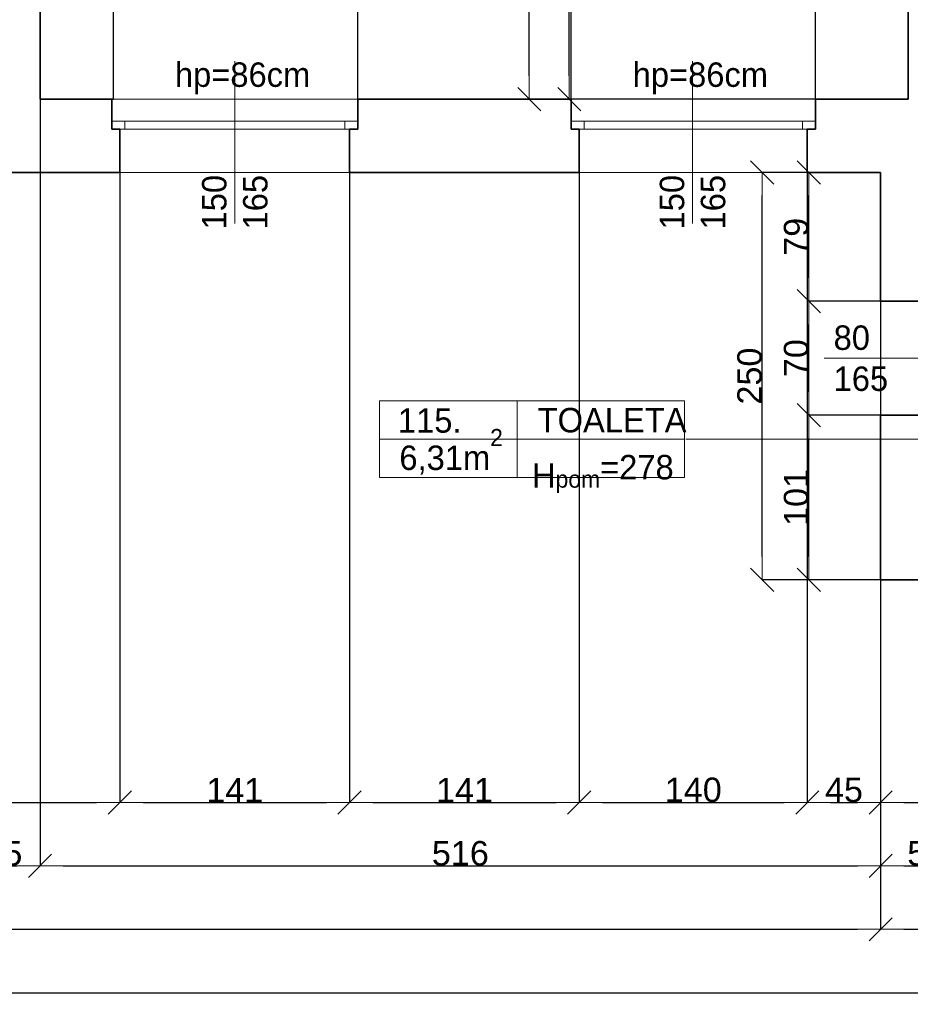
# Model space of a CAD drawing. Header units: metres. Extents: x 7506757 to 756746378, y 5735207 to 582114514.
# Tile 152 of 256: x 7700320 to 7705787, y 5850803 to 5856847. Entities that reach past the tile are written whole.
import ezdxf

# ---------------------------------------------------------------- set-up
doc = ezdxf.new("R2010")
doc.units = ezdxf.units.M
doc.header["$MEASUREMENT"] = 0
doc.header["$PDMODE"] = 2
doc.layers.get('0').update_dxf_attribs({"color": 250, "linetype": 'CONTINUOUS', "lineweight": 100, "plot": 0})
doc.layers.get('Defpoints').update_dxf_attribs({"linetype": 'CONTINUOUS'})
for name, color, linetype, lineweight in [('2D - Ogolne46', 7, 'CONTINUOUS', 18), ('M_OCIANA6', 5, 'CONTINUOUS', 35), ('M_OPISY1', 7, 'CONTINUOUS', 13), ('M_OPISY141', 7, 'CONTINUOUS', 0), ('m_umeblowanie1', 7, 'CONTINUOUS', 13), ('opis1', 7, 'CONTINUOUS', 13)]:
    doc.layers.add(name, color=color, linetype=linetype, lineweight=lineweight)
doc.layers.add('M_OPISY', color=7, linetype='CONTINUOUS')
doc.layers.add('PWYMIAR', color=7, linetype='CONTINUOUS')
doc.styles.add('GENERATED_STYLE_1', font='arial.ttf')
doc.styles.add('GENERATED_STYLE_2', font='txt')
doc.dimstyles.new('GENERATED_STYLE__1', dxfattribs={"dimtxt": 150, "dimasz": 142.5, "dimexe": 0.18, "dimexo": 0, "dimgap": 0.09, "dimtad": 1, "dimdec": 0, "dimlfac": 0.1, "dimzin": 0, "dimdsep": 46, "dimtxsty": 'GENERATED_STYLE_1', "dimblk": 'ARROWHEAD_6', "dimblk1": 'ARROWHEAD_6', "dimblk2": 'ARROWHEAD_6', "dimcen": 0.09, "dimclrd": 251, "dimclre": 251, "dimclrt": 7, "dimazin": 0, "dimtfac": 1, "dimtdec": 4, "dimtmove": 0, "dimatfit": 3, "dimfxl": 0, "dimtolj": 1, "dimtzin": 0, "dimarcsym": 0})
doc.dimstyles.new('GENERATED_STYLE__2', dxfattribs={"dimtxt": 150, "dimasz": 142.5, "dimexe": 0.18, "dimexo": 0, "dimgap": 0.09, "dimtad": 1, "dimtih": 1, "dimtoh": 1, "dimdec": 0, "dimlfac": 0.1, "dimzin": 0, "dimdsep": 46, "dimtxsty": 'GENERATED_STYLE_1', "dimblk": 'ARROWHEAD_6', "dimblk1": 'ARROWHEAD_6', "dimblk2": 'ARROWHEAD_6', "dimcen": 0.09, "dimclrd": 251, "dimclre": 251, "dimclrt": 7, "dimazin": 0, "dimtfac": 1, "dimtdec": 4, "dimtmove": 0, "dimatfit": 3, "dimfxl": 0, "dimtolj": 1, "dimtzin": 0, "dimarcsym": 0})
doc.dimstyles.new('GENERATED_STYLE__3', dxfattribs={"dimtxt": 150, "dimasz": 142.5, "dimexe": 0.18, "dimexo": 0, "dimgap": 0.09, "dimtad": 1, "dimdec": 0, "dimlfac": 0.1, "dimzin": 0, "dimdsep": 46, "dimtxsty": 'GENERATED_STYLE_1', "dimblk": 'ARROWHEAD_6', "dimblk1": 'ARROWHEAD_6', "dimblk2": 'ARROWHEAD_6', "dimcen": 0.09, "dimclrd": 251, "dimclre": 251, "dimclrt": 7, "dimazin": 0, "dimtfac": 1, "dimtdec": 4, "dimtmove": 2, "dimatfit": 3, "dimfxl": 0, "dimtolj": 1, "dimtzin": 0, "dimarcsym": 0})

# ---------------------------------------------------------------- blocks, each defined once
blk = doc.blocks.new('Linia_73', base_point=(607229.6, 303293.2))
at = {"layer": 'M_OPISY1', "linetype": 'Continuous'}
blk.add_hatch(color=256, dxfattribs=at).paths.add_polyline_path([(609530.3, 303293.2), (609526.5, 303312.3), (609515.7, 303328.6), (609499.4, 303339.4), (609480.3, 303343.2), (609461.2, 303339.4), (609444.9, 303328.6), (609434.1, 303312.3), (609430.3, 303293.2), (609434.1, 303274.1), (609444.9, 303257.9), (609461.2, 303247), (609480.3, 303243.2), (609499.4, 303247), (609515.7, 303257.9), (609526.5, 303274.1)], flags=0)
blk.add_circle((609480.3, 303293.2), 50, dxfattribs=at)
at = {"layer": 'M_OPISY141', "linetype": 'Continuous'}
blk.add_line((607229.6, 303293.2), (609430.3, 303293.2), dxfattribs=at)
blk = doc.blocks.new('ARROWHEAD_6')
at = {"color": 0, "linetype": 'Continuous', "lineweight": 0}
for p, q in [((-0.5, -0.5), (0.5, 0.5)), ((0, 0), (-1, 0))]:
    blk.add_line(p, q, dxfattribs=at)
blk = doc.blocks.new('*D6260')
at = {"layer": 'Defpoints', "color": 0, "linetype": 'Continuous', "transparency": 16777216}
for p in [(7703884.6, 5859579.1), (7703884.6, 5857632.3), (7700444.6, 5856359.1)]:
    blk.add_point(p, dxfattribs=at)
at = {"layer": 'PWYMIAR', "color": 251, "linetype": 'Continuous', "lineweight": -2, "transparency": 16777216}
for p, q in [((7703884.6, 5859579.1), (7703884.6, 5857632.2)), ((7700444.6, 5856359.1), (7700444.6, 5857632.5)), ((7700587.1, 5857632.3), (7703742.1, 5857632.3))]:
    blk.add_line(p, q, dxfattribs=at)
at = {"layer": 'PWYMIAR', "color": 251, "linetype": 'Continuous', "lineweight": -2, "transparency": 16777216, "xscale": 142.5, "yscale": 142.5, "zscale": 142.5, "rotation": 180}
blk.add_blockref('ARROWHEAD_6', (7700444.6, 5857632.3), dxfattribs=at)
at = {"layer": 'PWYMIAR', "color": 251, "linetype": 'Continuous', "lineweight": -2, "transparency": 16777216, "xscale": 142.5, "yscale": 142.5, "zscale": 142.5}
blk.add_blockref('ARROWHEAD_6', (7703884.6, 5857632.3), dxfattribs=at)
at = {"layer": 'PWYMIAR', "color": 7, "linetype": 'Continuous', "lineweight": 13, "transparency": 16777216, "insert": (7702164.6, 5857709.1), "char_height": 150, "attachment_point": 5, "style": 'GENERATED_STYLE_1'}
blk.add_mtext('\\A1;344', dxfattribs=at)
blk = doc.blocks.new('*D6295')
at = {"layer": 'Defpoints', "color": 0, "linetype": 'Continuous', "transparency": 16777216}
for p in [(7703693.4, 5858559.1), (7705774.6, 5858559.1), (7705774.6, 5856359.1)]:
    blk.add_point(p, dxfattribs=at)
at = {"layer": 'PWYMIAR', "color": 251, "linetype": 'Continuous', "lineweight": -2, "transparency": 16777216}
for p, q in [((7705774.6, 5858559.1), (7703693.2, 5858559.1)), ((7703693.4, 5856501.6), (7703693.4, 5858416.6)), ((7705774.6, 5856359.1), (7703693.2, 5856359.1))]:
    blk.add_line(p, q, dxfattribs=at)
at = {"layer": 'PWYMIAR', "color": 251, "linetype": 'Continuous', "lineweight": -2, "transparency": 16777216, "xscale": 142.5, "yscale": 142.5, "zscale": 142.5}
for p, rotation in [((7703693.4, 5858559.1), 90), ((7703693.4, 5856359.1), 270)]:
    blk.add_blockref('ARROWHEAD_6', p, dxfattribs=dict(at, rotation=rotation))
at = {"layer": 'PWYMIAR', "color": 7, "linetype": 'Continuous', "lineweight": 13, "transparency": 16777216, "insert": (7703616.7, 5857459.1), "char_height": 150, "attachment_point": 5, "rotation": 90, "style": 'GENERATED_STYLE_1'}
blk.add_mtext('\\A1;220', dxfattribs=at)
blk = doc.blocks.new('*D6299')
at = {"layer": 'Defpoints', "color": 0, "linetype": 'Continuous', "transparency": 16777216}
for p in [(7703448, 5859579.1), (7703884.6, 5859579.1), (7705774.6, 5856359.1)]:
    blk.add_point(p, dxfattribs=at)
at = {"layer": 'PWYMIAR', "color": 251, "linetype": 'Continuous', "lineweight": -2, "transparency": 16777216}
for p, q in [((7703884.6, 5859579.1), (7703447.8, 5859579.1)), ((7703448, 5856501.6), (7703448, 5859436.6)), ((7705774.6, 5856359.1), (7703447.8, 5856359.1))]:
    blk.add_line(p, q, dxfattribs=at)
at = {"layer": 'PWYMIAR', "color": 251, "linetype": 'Continuous', "lineweight": -2, "transparency": 16777216, "xscale": 142.5, "yscale": 142.5, "zscale": 142.5}
for p, rotation in [((7703448, 5859579.1), 90), ((7703448, 5856359.1), 270)]:
    blk.add_blockref('ARROWHEAD_6', p, dxfattribs=dict(at, rotation=rotation))
at = {"layer": 'PWYMIAR', "color": 7, "linetype": 'Continuous', "lineweight": 13, "transparency": 16777216, "insert": (7703371.3, 5857969.1), "char_height": 150, "attachment_point": 5, "rotation": 90, "style": 'GENERATED_STYLE_1'}
blk.add_mtext('\\A1;322', dxfattribs=at)
blk = doc.blocks.new('*D6303')
at = {"layer": 'Defpoints', "color": 0, "linetype": 'Continuous', "transparency": 16777216}
for p in [(7700894.6, 5857351.7), (7700444.6, 5856359.1), (7700894.6, 5856359.1)]:
    blk.add_point(p, dxfattribs=at)
at = {"layer": 'PWYMIAR', "color": 251, "linetype": 'Continuous', "lineweight": -2, "transparency": 16777216}
for p, q in [((7700444.6, 5856359.1), (7700444.6, 5857351.9)), ((7700587.1, 5857351.7), (7700752.1, 5857351.7)), ((7700894.6, 5856359.1), (7700894.6, 5857351.9))]:
    blk.add_line(p, q, dxfattribs=at)
at = {"layer": 'PWYMIAR', "color": 251, "linetype": 'Continuous', "lineweight": -2, "transparency": 16777216, "xscale": 142.5, "yscale": 142.5, "zscale": 142.5, "rotation": 180}
blk.add_blockref('ARROWHEAD_6', (7700444.6, 5857351.7), dxfattribs=at)
at = {"layer": 'PWYMIAR', "color": 251, "linetype": 'Continuous', "lineweight": -2, "transparency": 16777216, "xscale": 142.5, "yscale": 142.5, "zscale": 142.5}
blk.add_blockref('ARROWHEAD_6', (7700894.6, 5857351.7), dxfattribs=at)
at = {"layer": 'PWYMIAR', "color": 7, "linetype": 'Continuous', "lineweight": 13, "transparency": 16777216, "insert": (7700669.6, 5857428.1), "char_height": 150, "attachment_point": 5, "style": 'GENERATED_STYLE_1'}
blk.add_mtext('\\A1;45', dxfattribs=at)
blk = doc.blocks.new('*D6304')
at = {"layer": 'Defpoints', "color": 0, "linetype": 'Continuous', "transparency": 16777216}
for p in [(7702394.6, 5857351.7), (7700894.6, 5856359.1), (7702394.6, 5856359.1)]:
    blk.add_point(p, dxfattribs=at)
at = {"layer": 'PWYMIAR', "color": 251, "linetype": 'Continuous', "lineweight": -2, "transparency": 16777216}
for p, q in [((7700894.6, 5856359.1), (7700894.6, 5857351.9)), ((7701037.1, 5857351.7), (7702252.1, 5857351.7)), ((7702394.6, 5856359.1), (7702394.6, 5857351.9))]:
    blk.add_line(p, q, dxfattribs=at)
at = {"layer": 'PWYMIAR', "color": 251, "linetype": 'Continuous', "lineweight": -2, "transparency": 16777216, "xscale": 142.5, "yscale": 142.5, "zscale": 142.5, "rotation": 180}
blk.add_blockref('ARROWHEAD_6', (7700894.6, 5857351.7), dxfattribs=at)
at = {"layer": 'PWYMIAR', "color": 251, "linetype": 'Continuous', "lineweight": -2, "transparency": 16777216, "xscale": 142.5, "yscale": 142.5, "zscale": 142.5}
blk.add_blockref('ARROWHEAD_6', (7702394.6, 5857351.7), dxfattribs=at)
at = {"layer": 'PWYMIAR', "color": 7, "linetype": 'Continuous', "lineweight": 13, "transparency": 16777216, "insert": (7701644.6, 5857428.4), "char_height": 150, "attachment_point": 5, "style": 'GENERATED_STYLE_1'}
blk.add_mtext('\\A1;150', dxfattribs=at)
blk = doc.blocks.new('*D6305')
at = {"layer": 'Defpoints', "color": 0, "linetype": 'Continuous', "transparency": 16777216}
for p in [(7703704.6, 5857351.7), (7702394.6, 5856359.1), (7703704.6, 5856359.1)]:
    blk.add_point(p, dxfattribs=at)
at = {"layer": 'PWYMIAR', "color": 251, "linetype": 'Continuous', "lineweight": -2, "transparency": 16777216}
for p, q in [((7702394.6, 5856359.1), (7702394.6, 5857351.9)), ((7702537.1, 5857351.7), (7703562.1, 5857351.7)), ((7703704.6, 5856359.1), (7703704.6, 5857351.9))]:
    blk.add_line(p, q, dxfattribs=at)
at = {"layer": 'PWYMIAR', "color": 251, "linetype": 'Continuous', "lineweight": -2, "transparency": 16777216, "xscale": 142.5, "yscale": 142.5, "zscale": 142.5, "rotation": 180}
blk.add_blockref('ARROWHEAD_6', (7702394.6, 5857351.7), dxfattribs=at)
at = {"layer": 'PWYMIAR', "color": 251, "linetype": 'Continuous', "lineweight": -2, "transparency": 16777216, "xscale": 142.5, "yscale": 142.5, "zscale": 142.5}
blk.add_blockref('ARROWHEAD_6', (7703704.6, 5857351.7), dxfattribs=at)
at = {"layer": 'PWYMIAR', "color": 7, "linetype": 'Continuous', "lineweight": 13, "transparency": 16777216, "insert": (7703049.6, 5857428.4), "char_height": 150, "attachment_point": 5, "style": 'GENERATED_STYLE_1'}
blk.add_mtext('\\A1;131', dxfattribs=at)
blk = doc.blocks.new('*D6306')
at = {"layer": 'Defpoints', "color": 0, "linetype": 'Continuous', "transparency": 16777216}
for p in [(7705204.6, 5857351.7), (7703704.6, 5856359.1), (7705204.6, 5856359.1)]:
    blk.add_point(p, dxfattribs=at)
at = {"layer": 'PWYMIAR', "color": 251, "linetype": 'Continuous', "lineweight": -2, "transparency": 16777216}
for p, q in [((7703704.6, 5856359.1), (7703704.6, 5857351.9)), ((7703847.1, 5857351.7), (7705062.1, 5857351.7)), ((7705204.6, 5856359.1), (7705204.6, 5857351.9))]:
    blk.add_line(p, q, dxfattribs=at)
at = {"layer": 'PWYMIAR', "color": 251, "linetype": 'Continuous', "lineweight": -2, "transparency": 16777216, "xscale": 142.5, "yscale": 142.5, "zscale": 142.5, "rotation": 180}
blk.add_blockref('ARROWHEAD_6', (7703704.6, 5857351.7), dxfattribs=at)
at = {"layer": 'PWYMIAR', "color": 251, "linetype": 'Continuous', "lineweight": -2, "transparency": 16777216, "xscale": 142.5, "yscale": 142.5, "zscale": 142.5}
blk.add_blockref('ARROWHEAD_6', (7705204.6, 5857351.7), dxfattribs=at)
at = {"layer": 'PWYMIAR', "color": 7, "linetype": 'Continuous', "lineweight": 13, "transparency": 16777216, "insert": (7704454.6, 5857428.4), "char_height": 150, "attachment_point": 5, "style": 'GENERATED_STYLE_1'}
blk.add_mtext('\\A1;150', dxfattribs=at)
blk = doc.blocks.new('*D6307')
at = {"layer": 'Defpoints', "color": 0, "linetype": 'Continuous', "transparency": 16777216}
for p in [(7705774.6, 5857351.7), (7705204.6, 5856359.1), (7705774.6, 5856359.1)]:
    blk.add_point(p, dxfattribs=at)
at = {"layer": 'PWYMIAR', "color": 251, "linetype": 'Continuous', "lineweight": -2, "transparency": 16777216}
for p, q in [((7705204.6, 5856359.1), (7705204.6, 5857351.9)), ((7705347.1, 5857351.7), (7705632.1, 5857351.7)), ((7705774.6, 5856359.1), (7705774.6, 5857351.9))]:
    blk.add_line(p, q, dxfattribs=at)
at = {"layer": 'PWYMIAR', "color": 251, "linetype": 'Continuous', "lineweight": -2, "transparency": 16777216, "xscale": 142.5, "yscale": 142.5, "zscale": 142.5, "rotation": 180}
blk.add_blockref('ARROWHEAD_6', (7705204.6, 5857351.7), dxfattribs=at)
at = {"layer": 'PWYMIAR', "color": 251, "linetype": 'Continuous', "lineweight": -2, "transparency": 16777216, "xscale": 142.5, "yscale": 142.5, "zscale": 142.5}
blk.add_blockref('ARROWHEAD_6', (7705774.6, 5857351.7), dxfattribs=at)
at = {"layer": 'PWYMIAR', "color": 7, "linetype": 'Continuous', "lineweight": 13, "transparency": 16777216, "insert": (7705489.6, 5857428.1), "char_height": 150, "attachment_point": 5, "style": 'GENERATED_STYLE_1'}
blk.add_mtext('\\A1;57', dxfattribs=at)
blk = doc.blocks.new('*D6322')
at = {"layer": 'Defpoints', "color": 0, "linetype": 'Continuous', "transparency": 16777216}
for p in [(7691404.6, 5853409.1), (7705604.6, 5853409.1), (7705604.6, 5851263.5)]:
    blk.add_point(p, dxfattribs=at)
at = {"layer": 'PWYMIAR', "color": 251, "linetype": 'Continuous', "lineweight": -2, "transparency": 16777216}
for p, q in [((7691404.6, 5853409.1), (7691404.6, 5851263.3)), ((7705604.6, 5853409.1), (7705604.6, 5851263.3)), ((7691547.1, 5851263.5), (7705462.1, 5851263.5))]:
    blk.add_line(p, q, dxfattribs=at)
at = {"layer": 'PWYMIAR', "color": 251, "linetype": 'Continuous', "lineweight": -2, "transparency": 16777216, "xscale": 142.5, "yscale": 142.5, "zscale": 142.5, "rotation": 180}
blk.add_blockref('ARROWHEAD_6', (7691404.6, 5851263.5), dxfattribs=at)
at = {"layer": 'PWYMIAR', "color": 251, "linetype": 'Continuous', "lineweight": -2, "transparency": 16777216, "xscale": 142.5, "yscale": 142.5, "zscale": 142.5}
blk.add_blockref('ARROWHEAD_6', (7705604.6, 5851263.5), dxfattribs=at)
at = {"layer": 'PWYMIAR', "color": 7, "linetype": 'Continuous', "lineweight": 13, "transparency": 16777216, "insert": (7698504.6, 5851340.2), "char_height": 150, "attachment_point": 5, "style": 'GENERATED_STYLE_1'}
blk.add_mtext('\\A1;1420', dxfattribs=at)
blk = doc.blocks.new('*D6323')
at = {"layer": 'Defpoints', "color": 0, "linetype": 'Continuous', "transparency": 16777216}
for p in [(7705604.6, 5853409.1), (7714334.6, 5853409.1), (7714334.6, 5851263.5)]:
    blk.add_point(p, dxfattribs=at)
at = {"layer": 'PWYMIAR', "color": 251, "linetype": 'Continuous', "lineweight": -2, "transparency": 16777216}
for p, q in [((7705604.6, 5853409.1), (7705604.6, 5851263.3)), ((7714334.6, 5853409.1), (7714334.6, 5851263.3)), ((7705747.1, 5851263.5), (7714192.1, 5851263.5))]:
    blk.add_line(p, q, dxfattribs=at)
at = {"layer": 'PWYMIAR', "color": 251, "linetype": 'Continuous', "lineweight": -2, "transparency": 16777216, "xscale": 142.5, "yscale": 142.5, "zscale": 142.5, "rotation": 180}
blk.add_blockref('ARROWHEAD_6', (7705604.6, 5851263.5), dxfattribs=at)
at = {"layer": 'PWYMIAR', "color": 251, "linetype": 'Continuous', "lineweight": -2, "transparency": 16777216, "xscale": 142.5, "yscale": 142.5, "zscale": 142.5}
blk.add_blockref('ARROWHEAD_6', (7714334.6, 5851263.5), dxfattribs=at)
at = {"layer": 'PWYMIAR', "color": 7, "linetype": 'Continuous', "lineweight": 13, "transparency": 16777216, "insert": (7709969.6, 5851340.2), "char_height": 150, "attachment_point": 5, "style": 'GENERATED_STYLE_1'}
blk.add_mtext('\\A1;873', dxfattribs=at)
blk = doc.blocks.new('*D6332')
at = {"layer": 'Defpoints', "color": 0, "linetype": 'Continuous', "transparency": 16777216}
for p in [(7699994.6, 5856359.1), (7700444.6, 5856359.1), (7700444.6, 5851652.6)]:
    blk.add_point(p, dxfattribs=at)
at = {"layer": 'PWYMIAR', "color": 251, "linetype": 'Continuous', "lineweight": -2, "transparency": 16777216}
for p, q in [((7699994.6, 5856359.1), (7699994.6, 5851652.5)), ((7700444.6, 5856359.1), (7700444.6, 5851652.5)), ((7700137.1, 5851652.6), (7700302.1, 5851652.6))]:
    blk.add_line(p, q, dxfattribs=at)
at = {"layer": 'PWYMIAR', "color": 251, "linetype": 'Continuous', "lineweight": -2, "transparency": 16777216, "xscale": 142.5, "yscale": 142.5, "zscale": 142.5, "rotation": 180}
blk.add_blockref('ARROWHEAD_6', (7699994.6, 5851652.6), dxfattribs=at)
at = {"layer": 'PWYMIAR', "color": 251, "linetype": 'Continuous', "lineweight": -2, "transparency": 16777216, "xscale": 142.5, "yscale": 142.5, "zscale": 142.5}
blk.add_blockref('ARROWHEAD_6', (7700444.6, 5851652.6), dxfattribs=at)
at = {"layer": 'PWYMIAR', "color": 7, "linetype": 'Continuous', "lineweight": 13, "transparency": 16777216, "insert": (7700219.6, 5851729), "char_height": 150, "attachment_point": 5, "style": 'GENERATED_STYLE_1'}
blk.add_mtext('\\A1;45', dxfattribs=at)
blk = doc.blocks.new('*D6333')
at = {"layer": 'Defpoints', "color": 0, "linetype": 'Continuous', "transparency": 16777216}
for p in [(7700444.6, 5856359.1), (7705604.6, 5855909.1), (7705604.6, 5851652.6)]:
    blk.add_point(p, dxfattribs=at)
at = {"layer": 'PWYMIAR', "color": 251, "linetype": 'Continuous', "lineweight": -2, "transparency": 16777216}
for p, q in [((7700444.6, 5856359.1), (7700444.6, 5851652.5)), ((7705604.6, 5855909.1), (7705604.6, 5851652.5)), ((7700587.1, 5851652.6), (7705462.1, 5851652.6))]:
    blk.add_line(p, q, dxfattribs=at)
at = {"layer": 'PWYMIAR', "color": 251, "linetype": 'Continuous', "lineweight": -2, "transparency": 16777216, "xscale": 142.5, "yscale": 142.5, "zscale": 142.5, "rotation": 180}
blk.add_blockref('ARROWHEAD_6', (7700444.6, 5851652.6), dxfattribs=at)
at = {"layer": 'PWYMIAR', "color": 251, "linetype": 'Continuous', "lineweight": -2, "transparency": 16777216, "xscale": 142.5, "yscale": 142.5, "zscale": 142.5}
blk.add_blockref('ARROWHEAD_6', (7705604.6, 5851652.6), dxfattribs=at)
at = {"layer": 'PWYMIAR', "color": 7, "linetype": 'Continuous', "lineweight": 13, "transparency": 16777216, "insert": (7703024.6, 5851729.3), "char_height": 150, "attachment_point": 5, "style": 'GENERATED_STYLE_1'}
blk.add_mtext('\\A1;516', dxfattribs=at)
blk = doc.blocks.new('*D6334')
at = {"layer": 'Defpoints', "color": 0, "linetype": 'Continuous', "transparency": 16777216}
for p in [(7705604.6, 5855909.1), (7706164.6, 5853849.1), (7706164.6, 5851652.6)]:
    blk.add_point(p, dxfattribs=at)
at = {"layer": 'PWYMIAR', "color": 251, "linetype": 'Continuous', "lineweight": -2, "transparency": 16777216}
for p, q in [((7705604.6, 5855909.1), (7705604.6, 5851652.5)), ((7706164.6, 5853849.1), (7706164.6, 5851652.5)), ((7705747.1, 5851652.6), (7706022.1, 5851652.6))]:
    blk.add_line(p, q, dxfattribs=at)
at = {"layer": 'PWYMIAR', "color": 251, "linetype": 'Continuous', "lineweight": -2, "transparency": 16777216, "xscale": 142.5, "yscale": 142.5, "zscale": 142.5, "rotation": 180}
blk.add_blockref('ARROWHEAD_6', (7705604.6, 5851652.6), dxfattribs=at)
at = {"layer": 'PWYMIAR', "color": 251, "linetype": 'Continuous', "lineweight": -2, "transparency": 16777216, "xscale": 142.5, "yscale": 142.5, "zscale": 142.5}
blk.add_blockref('ARROWHEAD_6', (7706164.6, 5851652.6), dxfattribs=at)
at = {"layer": 'PWYMIAR', "color": 7, "linetype": 'Continuous', "lineweight": 13, "transparency": 16777216, "insert": (7705884.6, 5851729.3), "char_height": 150, "attachment_point": 5, "style": 'GENERATED_STYLE_1'}
blk.add_mtext('\\A1;56', dxfattribs=at)
blk = doc.blocks.new('*D6367')
at = {"layer": 'Defpoints', "color": 0, "linetype": 'Continuous', "transparency": 16777216}
for p in [(7682674.6, 5853409.1), (7714334.6, 5853409.1), (7714334.6, 5850874.3)]:
    blk.add_point(p, dxfattribs=at)
at = {"layer": 'PWYMIAR', "color": 251, "linetype": 'Continuous', "lineweight": -2, "transparency": 16777216}
for p, q in [((7682674.6, 5853409.1), (7682674.6, 5850874.1)), ((7714334.6, 5853409.1), (7714334.6, 5850874.1)), ((7682817.1, 5850874.3), (7714192.1, 5850874.3))]:
    blk.add_line(p, q, dxfattribs=at)
at = {"layer": 'PWYMIAR', "color": 251, "linetype": 'Continuous', "lineweight": -2, "transparency": 16777216, "xscale": 142.5, "yscale": 142.5, "zscale": 142.5, "rotation": 180}
blk.add_blockref('ARROWHEAD_6', (7682674.6, 5850874.3), dxfattribs=at)
at = {"layer": 'PWYMIAR', "color": 251, "linetype": 'Continuous', "lineweight": -2, "transparency": 16777216, "xscale": 142.5, "yscale": 142.5, "zscale": 142.5}
blk.add_blockref('ARROWHEAD_6', (7714334.6, 5850874.3), dxfattribs=at)
at = {"layer": 'PWYMIAR', "color": 7, "linetype": 'Continuous', "lineweight": 13, "transparency": 16777216, "insert": (7698504.6, 5850951), "char_height": 150, "attachment_point": 5, "style": 'GENERATED_STYLE_1'}
blk.add_mtext('\\A1;3166', dxfattribs=at)
blk = doc.blocks.new('*D6438')
at = {"layer": 'Defpoints', "color": 0, "linetype": 'Continuous', "transparency": 16777216}
for p in [(7699204.6, 5855909.1), (7700934.6, 5855909.1), (7700934.6, 5852041.8)]:
    blk.add_point(p, dxfattribs=at)
at = {"layer": 'PWYMIAR', "color": 251, "linetype": 'Continuous', "lineweight": -2, "transparency": 16777216}
for p, q in [((7699204.6, 5855909.1), (7699204.6, 5852041.6)), ((7700934.6, 5855909.1), (7700934.6, 5852041.6)), ((7699347.1, 5852041.8), (7700792.1, 5852041.8))]:
    blk.add_line(p, q, dxfattribs=at)
at = {"layer": 'PWYMIAR', "color": 251, "linetype": 'Continuous', "lineweight": -2, "transparency": 16777216, "xscale": 142.5, "yscale": 142.5, "zscale": 142.5, "rotation": 180}
blk.add_blockref('ARROWHEAD_6', (7699204.6, 5852041.8), dxfattribs=at)
at = {"layer": 'PWYMIAR', "color": 251, "linetype": 'Continuous', "lineweight": -2, "transparency": 16777216, "xscale": 142.5, "yscale": 142.5, "zscale": 142.5}
blk.add_blockref('ARROWHEAD_6', (7700934.6, 5852041.8), dxfattribs=at)
at = {"layer": 'PWYMIAR', "color": 7, "linetype": 'Continuous', "lineweight": 13, "transparency": 16777216, "insert": (7700069.6, 5852118.5), "char_height": 150, "attachment_point": 5, "style": 'GENERATED_STYLE_1'}
blk.add_mtext('\\A1;173', dxfattribs=at)
blk = doc.blocks.new('*D6439')
at = {"layer": 'Defpoints', "color": 0, "linetype": 'Continuous', "transparency": 16777216}
for p in [(7700934.6, 5855909.1), (7702344.6, 5855909.1), (7702344.6, 5852041.8)]:
    blk.add_point(p, dxfattribs=at)
at = {"layer": 'PWYMIAR', "color": 251, "linetype": 'Continuous', "lineweight": -2, "transparency": 16777216}
for p, q in [((7700934.6, 5855909.1), (7700934.6, 5852041.6)), ((7702344.6, 5855909.1), (7702344.6, 5852041.6)), ((7701077.1, 5852041.8), (7702202.1, 5852041.8))]:
    blk.add_line(p, q, dxfattribs=at)
at = {"layer": 'PWYMIAR', "color": 251, "linetype": 'Continuous', "lineweight": -2, "transparency": 16777216, "xscale": 142.5, "yscale": 142.5, "zscale": 142.5, "rotation": 180}
blk.add_blockref('ARROWHEAD_6', (7700934.6, 5852041.8), dxfattribs=at)
at = {"layer": 'PWYMIAR', "color": 251, "linetype": 'Continuous', "lineweight": -2, "transparency": 16777216, "xscale": 142.5, "yscale": 142.5, "zscale": 142.5}
blk.add_blockref('ARROWHEAD_6', (7702344.6, 5852041.8), dxfattribs=at)
at = {"layer": 'PWYMIAR', "color": 7, "linetype": 'Continuous', "lineweight": 13, "transparency": 16777216, "insert": (7701639.6, 5852117.2), "char_height": 150, "attachment_point": 5, "style": 'GENERATED_STYLE_1'}
blk.add_mtext('\\A1;141', dxfattribs=at)
blk = doc.blocks.new('*D6440')
at = {"layer": 'Defpoints', "color": 0, "linetype": 'Continuous', "transparency": 16777216}
for p in [(7702344.6, 5855909.1), (7703754.6, 5855909.1), (7703754.6, 5852041.8)]:
    blk.add_point(p, dxfattribs=at)
at = {"layer": 'PWYMIAR', "color": 251, "linetype": 'Continuous', "lineweight": -2, "transparency": 16777216}
for p, q in [((7702344.6, 5855909.1), (7702344.6, 5852041.6)), ((7703754.6, 5855909.1), (7703754.6, 5852041.6)), ((7702487.1, 5852041.8), (7703612.1, 5852041.8))]:
    blk.add_line(p, q, dxfattribs=at)
at = {"layer": 'PWYMIAR', "color": 251, "linetype": 'Continuous', "lineweight": -2, "transparency": 16777216, "xscale": 142.5, "yscale": 142.5, "zscale": 142.5, "rotation": 180}
blk.add_blockref('ARROWHEAD_6', (7702344.6, 5852041.8), dxfattribs=at)
at = {"layer": 'PWYMIAR', "color": 251, "linetype": 'Continuous', "lineweight": -2, "transparency": 16777216, "xscale": 142.5, "yscale": 142.5, "zscale": 142.5}
blk.add_blockref('ARROWHEAD_6', (7703754.6, 5852041.8), dxfattribs=at)
at = {"layer": 'PWYMIAR', "color": 7, "linetype": 'Continuous', "lineweight": 13, "transparency": 16777216, "insert": (7703049.6, 5852117.2), "char_height": 150, "attachment_point": 5, "style": 'GENERATED_STYLE_1'}
blk.add_mtext('\\A1;141', dxfattribs=at)
blk = doc.blocks.new('*D6441')
at = {"layer": 'Defpoints', "color": 0, "linetype": 'Continuous', "transparency": 16777216}
for p in [(7703754.6, 5855909.1), (7705154.6, 5855909.1), (7705154.6, 5852041.8)]:
    blk.add_point(p, dxfattribs=at)
at = {"layer": 'PWYMIAR', "color": 251, "linetype": 'Continuous', "lineweight": -2, "transparency": 16777216}
for p, q in [((7703754.6, 5855909.1), (7703754.6, 5852041.6)), ((7705154.6, 5855909.1), (7705154.6, 5852041.6)), ((7703897.1, 5852041.8), (7705012.1, 5852041.8))]:
    blk.add_line(p, q, dxfattribs=at)
at = {"layer": 'PWYMIAR', "color": 251, "linetype": 'Continuous', "lineweight": -2, "transparency": 16777216, "xscale": 142.5, "yscale": 142.5, "zscale": 142.5, "rotation": 180}
blk.add_blockref('ARROWHEAD_6', (7703754.6, 5852041.8), dxfattribs=at)
at = {"layer": 'PWYMIAR', "color": 251, "linetype": 'Continuous', "lineweight": -2, "transparency": 16777216, "xscale": 142.5, "yscale": 142.5, "zscale": 142.5}
blk.add_blockref('ARROWHEAD_6', (7705154.6, 5852041.8), dxfattribs=at)
at = {"layer": 'PWYMIAR', "color": 7, "linetype": 'Continuous', "lineweight": 13, "transparency": 16777216, "insert": (7704454.6, 5852118.5), "char_height": 150, "attachment_point": 5, "style": 'GENERATED_STYLE_1'}
blk.add_mtext('\\A1;140', dxfattribs=at)
blk = doc.blocks.new('*D6442')
at = {"layer": 'Defpoints', "color": 0, "linetype": 'Continuous', "transparency": 16777216}
for p in [(7705154.6, 5855909.1), (7705604.6, 5853409.1), (7705604.6, 5852041.8)]:
    blk.add_point(p, dxfattribs=at)
at = {"layer": 'PWYMIAR', "color": 251, "linetype": 'Continuous', "lineweight": -2, "transparency": 16777216}
for p, q in [((7705154.6, 5855909.1), (7705154.6, 5852041.6)), ((7705604.6, 5853409.1), (7705604.6, 5852041.6)), ((7705297.1, 5852041.8), (7705462.1, 5852041.8))]:
    blk.add_line(p, q, dxfattribs=at)
at = {"layer": 'PWYMIAR', "color": 251, "linetype": 'Continuous', "lineweight": -2, "transparency": 16777216, "xscale": 142.5, "yscale": 142.5, "zscale": 142.5, "rotation": 180}
blk.add_blockref('ARROWHEAD_6', (7705154.6, 5852041.8), dxfattribs=at)
at = {"layer": 'PWYMIAR', "color": 251, "linetype": 'Continuous', "lineweight": -2, "transparency": 16777216, "xscale": 142.5, "yscale": 142.5, "zscale": 142.5}
blk.add_blockref('ARROWHEAD_6', (7705604.6, 5852041.8), dxfattribs=at)
at = {"layer": 'PWYMIAR', "color": 7, "linetype": 'Continuous', "lineweight": 13, "transparency": 16777216, "insert": (7705379.6, 5852118.2), "char_height": 150, "attachment_point": 5, "style": 'GENERATED_STYLE_1'}
blk.add_mtext('\\A1;45', dxfattribs=at)
blk = doc.blocks.new('*D6443')
at = {"layer": 'Defpoints', "color": 0, "linetype": 'Continuous', "transparency": 16777216}
for p in [(7705604.6, 5853409.1), (7714334.6, 5853409.1), (7714334.6, 5852041.8)]:
    blk.add_point(p, dxfattribs=at)
at = {"layer": 'PWYMIAR', "color": 251, "linetype": 'Continuous', "lineweight": -2, "transparency": 16777216}
for p, q in [((7705604.6, 5853409.1), (7705604.6, 5852041.6)), ((7714334.6, 5853409.1), (7714334.6, 5852041.6)), ((7705747.1, 5852041.8), (7714192.1, 5852041.8))]:
    blk.add_line(p, q, dxfattribs=at)
at = {"layer": 'PWYMIAR', "color": 251, "linetype": 'Continuous', "lineweight": -2, "transparency": 16777216, "xscale": 142.5, "yscale": 142.5, "zscale": 142.5, "rotation": 180}
blk.add_blockref('ARROWHEAD_6', (7705604.6, 5852041.8), dxfattribs=at)
at = {"layer": 'PWYMIAR', "color": 251, "linetype": 'Continuous', "lineweight": -2, "transparency": 16777216, "xscale": 142.5, "yscale": 142.5, "zscale": 142.5}
blk.add_blockref('ARROWHEAD_6', (7714334.6, 5852041.8), dxfattribs=at)
at = {"layer": 'PWYMIAR', "color": 7, "linetype": 'Continuous', "lineweight": 13, "transparency": 16777216, "insert": (7709969.6, 5852118.5), "char_height": 150, "attachment_point": 5, "style": 'GENERATED_STYLE_1'}
blk.add_mtext('\\A1;873', dxfattribs=at)
blk = doc.blocks.new('*D6448')
at = {"layer": 'Defpoints', "color": 0, "linetype": 'Continuous', "transparency": 16777216}
for p in [(7705163.3, 5854419.1), (7705604.6, 5854419.1), (7705604.6, 5853409.1)]:
    blk.add_point(p, dxfattribs=at)
at = {"layer": 'PWYMIAR', "color": 251, "linetype": 'Continuous', "lineweight": -2, "transparency": 16777216}
for p, q in [((7705604.6, 5854419.1), (7705163.1, 5854419.1)), ((7705163.3, 5853551.6), (7705163.3, 5854276.6)), ((7705604.6, 5853409.1), (7705163.1, 5853409.1))]:
    blk.add_line(p, q, dxfattribs=at)
at = {"layer": 'PWYMIAR', "color": 251, "linetype": 'Continuous', "lineweight": -2, "transparency": 16777216, "xscale": 142.5, "yscale": 142.5, "zscale": 142.5}
for p, rotation in [((7705163.3, 5854419.1), 90), ((7705163.3, 5853409.1), 270)]:
    blk.add_blockref('ARROWHEAD_6', p, dxfattribs=dict(at, rotation=rotation))
at = {"layer": 'PWYMIAR', "color": 7, "linetype": 'Continuous', "lineweight": 13, "transparency": 16777216, "insert": (7705086.6, 5853914.1), "char_height": 150, "attachment_point": 5, "rotation": 90, "style": 'GENERATED_STYLE_1'}
blk.add_mtext('\\A1;101', dxfattribs=at)
blk = doc.blocks.new('*D6449')
at = {"layer": 'Defpoints', "color": 0, "linetype": 'Continuous', "transparency": 16777216}
for p in [(7705163.3, 5855119.1), (7705604.6, 5855119.1), (7705604.6, 5854419.1)]:
    blk.add_point(p, dxfattribs=at)
at = {"layer": 'PWYMIAR', "color": 251, "linetype": 'Continuous', "lineweight": -2, "transparency": 16777216}
for p, q in [((7705604.6, 5855119.1), (7705163.1, 5855119.1)), ((7705163.3, 5854561.6), (7705163.3, 5854976.6)), ((7705604.6, 5854419.1), (7705163.1, 5854419.1))]:
    blk.add_line(p, q, dxfattribs=at)
at = {"layer": 'PWYMIAR', "color": 251, "linetype": 'Continuous', "lineweight": -2, "transparency": 16777216, "xscale": 142.5, "yscale": 142.5, "zscale": 142.5}
for p, rotation in [((7705163.3, 5855119.1), 90), ((7705163.3, 5854419.1), 270)]:
    blk.add_blockref('ARROWHEAD_6', p, dxfattribs=dict(at, rotation=rotation))
at = {"layer": 'PWYMIAR', "color": 7, "linetype": 'Continuous', "lineweight": 13, "transparency": 16777216, "insert": (7705086.6, 5854769.1), "char_height": 150, "attachment_point": 5, "rotation": 90, "style": 'GENERATED_STYLE_1'}
blk.add_mtext('\\A1;70', dxfattribs=at)
blk = doc.blocks.new('*D6450')
at = {"layer": 'Defpoints', "color": 0, "linetype": 'Continuous', "transparency": 16777216}
for p in [(7705163.3, 5855909.1), (7705604.6, 5855909.1), (7705604.6, 5855119.1)]:
    blk.add_point(p, dxfattribs=at)
at = {"layer": 'PWYMIAR', "color": 251, "linetype": 'Continuous', "lineweight": -2, "transparency": 16777216}
for p, q in [((7705604.6, 5855909.1), (7705163.1, 5855909.1)), ((7705163.3, 5855261.6), (7705163.3, 5855766.6)), ((7705604.6, 5855119.1), (7705163.1, 5855119.1))]:
    blk.add_line(p, q, dxfattribs=at)
at = {"layer": 'PWYMIAR', "color": 251, "linetype": 'Continuous', "lineweight": -2, "transparency": 16777216, "xscale": 142.5, "yscale": 142.5, "zscale": 142.5}
for p, rotation in [((7705163.3, 5855909.1), 90), ((7705163.3, 5855119.1), 270)]:
    blk.add_blockref('ARROWHEAD_6', p, dxfattribs=dict(at, rotation=rotation))
at = {"layer": 'PWYMIAR', "color": 7, "linetype": 'Continuous', "lineweight": 13, "transparency": 16777216, "insert": (7705086.6, 5855514.1), "char_height": 150, "attachment_point": 5, "rotation": 90, "style": 'GENERATED_STYLE_1'}
blk.add_mtext('\\A1;79', dxfattribs=at)
blk = doc.blocks.new('*D6451')
at = {"layer": 'Defpoints', "color": 0, "linetype": 'Continuous', "transparency": 16777216}
for p in [(7704877.3, 5855909.1), (7705604.6, 5855909.1), (7705604.6, 5853409.1)]:
    blk.add_point(p, dxfattribs=at)
at = {"layer": 'PWYMIAR', "color": 251, "linetype": 'Continuous', "lineweight": -2, "transparency": 16777216}
for p, q in [((7705604.6, 5855909.1), (7704877.1, 5855909.1)), ((7704877.3, 5853551.6), (7704877.3, 5855766.6)), ((7705604.6, 5853409.1), (7704877.1, 5853409.1))]:
    blk.add_line(p, q, dxfattribs=at)
at = {"layer": 'PWYMIAR', "color": 251, "linetype": 'Continuous', "lineweight": -2, "transparency": 16777216, "xscale": 142.5, "yscale": 142.5, "zscale": 142.5}
for p, rotation in [((7704877.3, 5855909.1), 90), ((7704877.3, 5853409.1), 270)]:
    blk.add_blockref('ARROWHEAD_6', p, dxfattribs=dict(at, rotation=rotation))
at = {"layer": 'PWYMIAR', "color": 7, "linetype": 'Continuous', "lineweight": 13, "transparency": 16777216, "insert": (7704800.6, 5854659.1), "char_height": 150, "attachment_point": 5, "rotation": 90, "style": 'GENERATED_STYLE_1'}
blk.add_mtext('\\A1;250', dxfattribs=at)

msp = doc.modelspace()

# ---------------------------------------------------------------- linework, layer by layer
at = {"layer": 'M_OCIANA6', "linetype": 'Continuous'}
for p, q in [((7700444.6, 5856359.1), (7700444.6, 5863309.1)), ((7705774.6, 5856359.1), (7705774.6, 5858559.1)), ((7700894.6, 5856359.1), (7700444.6, 5856359.1)), ((7700884.6, 5856174.1), (7700884.6, 5856359.1)), ((7703704.6, 5856359.1), (7702394.6, 5856359.1)), ((7702394.6, 5856174.1), (7702394.6, 5856359.1)), ((7703704.6, 5856174.1), (7703704.6, 5856359.1)), ((7705774.6, 5856359.1), (7705204.6, 5856359.1)), ((7705204.6, 5856174.1), (7705204.6, 5856359.1)), ((7700884.6, 5856174.1), (7700934.6, 5856174.1)), ((7700934.6, 5856174.1), (7700934.6, 5855909.1)), ((7702394.6, 5856174.1), (7702344.6, 5856174.1)), ((7702344.6, 5856174.1), (7702344.6, 5855909.1)), ((7703704.6, 5856174.1), (7703754.6, 5856174.1)), ((7703754.6, 5856174.1), (7703754.6, 5855909.1)), ((7705204.6, 5856174.1), (7705154.6, 5856174.1)), ((7705154.6, 5856174.1), (7705154.6, 5855909.1)), ((7700934.6, 5855909.1), (7699204.6, 5855909.1)), ((7702344.6, 5855909.1), (7703754.6, 5855909.1)), ((7705604.6, 5855909.1), (7705154.6, 5855909.1)), ((7705604.6, 5855119.1), (7705604.6, 5855909.1)), ((7705939.6, 5855119.1), (7705604.6, 5855119.1)), ((7705604.6, 5853409.1), (7705604.6, 5854419.1)), ((7705939.6, 5854419.1), (7705604.6, 5854419.1)), ((7714334.6, 5853409.1), (7705604.6, 5853409.1))]:
    msp.add_line(p, q, dxfattribs=at)
at = {"layer": 'M_OPISY141', "linetype": 'Continuous'}
for p, q in [((7701639.6, 5855595.3), (7701639.6, 5856592.5)), ((7704449.6, 5855595.3), (7704449.6, 5856592.5)), ((7705258.5, 5854769.1), (7706488.3, 5854769.1)), ((7702528.9, 5854507.9), (7704399.9, 5854507.9)), ((7702528.9, 5854036.8), (7702528.9, 5854507.9)), ((7703373.5, 5854507.9), (7703373.5, 5854036.8)), ((7704399.9, 5854507.9), (7704399.9, 5854036.8)), ((7702528.9, 5854272.4), (7704399.9, 5854272.4)), ((7704399.9, 5854036.8), (7702528.9, 5854036.8))]:
    msp.add_line(p, q, dxfattribs=at)
at = {"layer": 'm_umeblowanie1', "linetype": 'Continuous'}
for p, q in [((7700884.6, 5856359.1), (7702394.6, 5856359.1)), ((7703694.6, 5856359.1), (7705204.6, 5856359.1)), ((7700884.6, 5856224.1), (7702394.6, 5856224.1)), ((7700964.6, 5856174.1), (7700964.6, 5856224.1)), ((7702314.6, 5856174.1), (7702314.6, 5856224.1)), ((7703704.6, 5856224.1), (7705204.6, 5856224.1)), ((7703784.6, 5856174.1), (7703784.6, 5856224.1)), ((7705124.6, 5856174.1), (7705124.6, 5856224.1)), ((7700934.6, 5856174.1), (7702344.6, 5856174.1)), ((7703754.6, 5856174.1), (7705154.6, 5856174.1)), ((7700934.6, 5855909.1), (7702344.6, 5855909.1)), ((7703754.6, 5855909.1), (7705154.6, 5855909.1)), ((7705604.6, 5854419.1), (7705604.6, 5855119.1))]:
    msp.add_line(p, q, dxfattribs=at)

# ---------------------------------------------------------------- block references
at = {"layer": 'M_OPISY', "linetype": 'Continuous'}
msp.add_blockref('Linia_73', (7704409.4, 5854272.4), dxfattribs=at)

# ---------------------------------------------------------------- texts
at = {"layer": '2D - Ogolne46', "linetype": 'Continuous', "insert": (7702650.3, 5854054.8), "char_height": 150, "attachment_point": 7, "style": 'GENERATED_STYLE_2'}
msp.add_mtext('{6,31m\\A1{\\H0.7x;\\S2^  ;}}', dxfattribs=at)
at = {"layer": 'opis1', "linetype": 'Continuous', "char_height": 150, "style": 'GENERATED_STYLE_2'}
for s, insert, attachment_point in [('{hp=86cm}', (7702103.2, 5856584.3), 3), ('{hp=86cm}', (7704913.2, 5856584.3), 3), ('{115.}', (7702641.4, 5854461.7), 1), ('{TOALETA}', (7703499.1, 5854463.7), 1), ('{H\\A1{\\H0.7x;\\S ^ pom;}=278}', (7703464.4, 5854226.1), 1)]:
    msp.add_mtext(s, dxfattribs=dict(at, insert=insert, attachment_point=attachment_point))
at = {"layer": 'opis1', "linetype": 'Continuous', "char_height": 150, "width": 349.992, "attachment_point": 1, "rotation": 90, "line_spacing_factor": 1.007581, "style": 'GENERATED_STYLE_2'}
for insert in [(7701438.8, 5855559.1), (7704248.8, 5855559.1)]:
    msp.add_mtext('{150\\P165}', dxfattribs=dict(at, insert=insert))
at = {"layer": 'opis1', "linetype": 'Continuous', "insert": (7705316, 5854969.9), "char_height": 150, "width": 349.992, "attachment_point": 1, "line_spacing_factor": 1.007581, "style": 'GENERATED_STYLE_2'}
msp.add_mtext('{80\\P165}', dxfattribs=at)

# ---------------------------------------------------------------- dimensions: what is measured, and where the dimension line sits
at = {"layer": 'PWYMIAR', "color": 251, "linetype": 'Continuous', "lineweight": 13}
for base, p1, p2, dimstyle, picture, middle in [((7703448, 5859579.1), (7705774.6, 5856359.1), (7703884.6, 5859579.1), 'GENERATED_STYLE__3', '*D6299', (7703371.3, 5857969.1)), ((7703693.4, 5858559.1), (7705774.6, 5856359.1), (7705774.6, 5858559.1), 'GENERATED_STYLE__3', '*D6295', (7703616.7, 5857459.1)), ((7704877.3, 5855909.1), (7705604.6, 5853409.1), (7705604.6, 5855909.1), 'GENERATED_STYLE__1', '*D6451', (7704800.6, 5854659.1)), ((7705163.3, 5855909.1), (7705604.6, 5855119.1), (7705604.6, 5855909.1), 'GENERATED_STYLE__1', '*D6450', (7705086.6, 5855514.1)), ((7705163.3, 5855119.1), (7705604.6, 5854419.1), (7705604.6, 5855119.1), 'GENERATED_STYLE__1', '*D6449', (7705086.6, 5854769.1)), ((7705163.3, 5854419.1), (7705604.6, 5853409.1), (7705604.6, 5854419.1), 'GENERATED_STYLE__1', '*D6448', (7705086.6, 5853914.1))]:
    dim = msp.add_linear_dim(base=base, p1=p1, p2=p2, angle=90, dimstyle=dimstyle, dxfattribs=at)
    dim.commit()
    dim.dimension.update_dxf_attribs({"geometry": picture, "text_midpoint": middle})
for base, p1, p2, picture, middle in [((7703884.6, 5857632.3), (7700444.6, 5856359.1), (7703884.6, 5859579.1), '*D6260', (7702164.6, 5857709.1)), ((7700894.6, 5857351.7), (7700444.6, 5856359.1), (7700894.6, 5856359.1), '*D6303', (7700669.6, 5857428.1)), ((7702394.6, 5857351.7), (7700894.6, 5856359.1), (7702394.6, 5856359.1), '*D6304', (7701644.6, 5857428.4)), ((7703704.6, 5857351.7), (7702394.6, 5856359.1), (7703704.6, 5856359.1), '*D6305', (7703049.6, 5857428.4)), ((7705204.6, 5857351.7), (7703704.6, 5856359.1), (7705204.6, 5856359.1), '*D6306', (7704454.6, 5857428.4)), ((7705774.6, 5857351.7), (7705204.6, 5856359.1), (7705774.6, 5856359.1), '*D6307', (7705489.6, 5857428.1)), ((7700444.6, 5851652.6), (7699994.6, 5856359.1), (7700444.6, 5856359.1), '*D6332', (7700219.6, 5851729)), ((7705604.6, 5851652.6), (7700444.6, 5856359.1), (7705604.6, 5855909.1), '*D6333', (7703024.6, 5851729.3)), ((7700934.6, 5852041.8), (7699204.6, 5855909.1), (7700934.6, 5855909.1), '*D6438', (7700069.6, 5852118.5)), ((7702344.6, 5852041.8), (7700934.6, 5855909.1), (7702344.6, 5855909.1), '*D6439', (7701639.6, 5852117.2)), ((7703754.6, 5852041.8), (7702344.6, 5855909.1), (7703754.6, 5855909.1), '*D6440', (7703049.6, 5852117.2)), ((7705154.6, 5852041.8), (7703754.6, 5855909.1), (7705154.6, 5855909.1), '*D6441', (7704454.6, 5852118.5)), ((7705604.6, 5852041.8), (7705154.6, 5855909.1), (7705604.6, 5853409.1), '*D6442', (7705379.6, 5852118.2)), ((7706164.6, 5851652.6), (7705604.6, 5855909.1), (7706164.6, 5853849.1), '*D6334', (7705884.6, 5851729.3)), ((7714334.6, 5850874.3), (7682674.6, 5853409.1), (7714334.6, 5853409.1), '*D6367', (7698504.6, 5850951)), ((7705604.6, 5851263.5), (7691404.6, 5853409.1), (7705604.6, 5853409.1), '*D6322', (7698504.6, 5851340.2)), ((7714334.6, 5851263.5), (7705604.6, 5853409.1), (7714334.6, 5853409.1), '*D6323', (7709969.6, 5851340.2)), ((7714334.6, 5852041.8), (7705604.6, 5853409.1), (7714334.6, 5853409.1), '*D6443', (7709969.6, 5852118.5))]:
    dim = msp.add_linear_dim(base=base, p1=p1, p2=p2, dimstyle='GENERATED_STYLE__2', dxfattribs=at)
    dim.commit()
    dim.dimension.update_dxf_attribs({"geometry": picture, "text_midpoint": middle})

doc.saveas('drawing.dxf')
